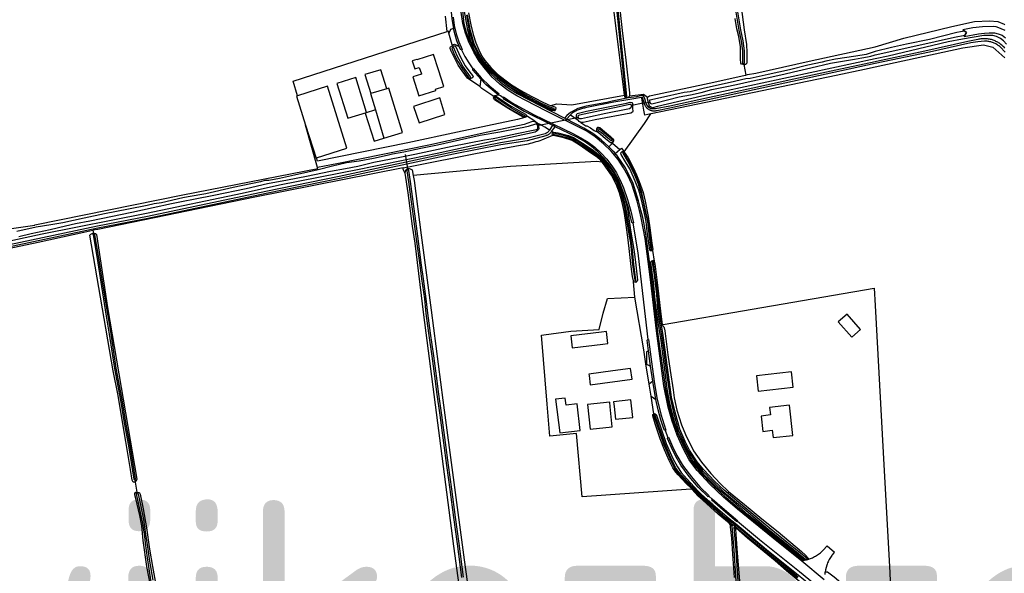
# Model space of a CAD drawing. Header units: metres. Extents: x 174255 to 175175, y 462028 to 462911.
# Tile 183 of 256: x 175049.41 to 175053.86, y 462732.13 to 462734.64. Entities that reach past the tile are written whole.
import ezdxf

# ---------------------------------------------------------------- set-up
doc = ezdxf.new("R2010")
doc.units = ezdxf.units.M
doc.layers.add('N-XX-AL-LIJN_0.20-G', color=7, linetype='Continuous', lineweight=25)
doc.layers.add('N-XX-AL-T40', color=7, linetype='Continuous', lineweight=40)
doc.styles.add('NLCS-ISO-M500-T40', font='NLCS-ISO.ttf', dxfattribs={"height": 2})

# ---------------------------------------------------------------- blocks, each defined once
blk = doc.blocks.new('Situatie')
at = {"lineweight": -3}
for p, q in [((-4.6821, 20.9117), (-4.6967, 20.964)), ((-4.6807, 20.9068), (-4.6785, 20.899)), ((-3.3634, 20.8257), (-3.363, 20.8214)), ((-3.3622, 20.8213), (-3.3539, 20.7743)), ((-4.6002, 20.761), (-4.5971, 20.7579)), ((-4.9776, 20.7123), (-5.0492, 20.6907)), ((-4.4873, 20.6702), (-4.4927, 20.6736)), ((-3.8948, 20.6748), (-3.8939, 20.6716)), ((-3.8707, 20.634), (-3.866, 20.634)), ((-3.7869, 20.6513), (-3.7933, 20.6498)), ((-5.0288, 20.616), (-4.9904, 20.4881)), ((-4.3473, 20.5859), (-4.3528, 20.5885)), ((-4.1091, 20.5814), (-4.2957, 20.5438)), ((-4.2201, 20.6197), (-4.2144, 20.6178)), ((-4.1737, 20.5787), (-4.1651, 20.5746)), ((-4.1189, 20.5811), (-4.1117, 20.5841)), ((-4.2945, 20.5417), (-4.2912, 20.5419)), ((-4.2281, 20.5466), (-4.2409, 20.5247)), ((-4.2315, 20.5189), (-4.215, 20.5403)), ((-4.215, 20.5403), (-4.2281, 20.5466)), ((-4.0213, 20.5286), (-4.0268, 20.5329)), ((-4.2279, 20.5104), (-4.226, 20.5098)), ((-3.9534, 20.472), (-3.9596, 20.4783)), ((-4.8947, 20.4141), (-4.8814, 20.3439)), ((-3.9123, 20.4278), (-3.9094, 20.4236)), ((-4.883, 20.3505), (-4.8827, 20.3458)), ((-6.3076, 20.072), (-6.3037, 20.0578)), ((-6.3037, 20.0578), (-6.3027, 20.0553)), ((-3.7803, 19.9817), (-3.7801, 19.9781)), ((-3.7747, 19.9803), (-3.7671, 19.9313)), ((-3.7739, 19.9295), (-3.7744, 19.9337)), ((-3.8529, 19.8438), (-3.8515, 19.8354)), ((-3.7842, 19.4564), (-3.7933, 19.525)), ((-3.7746, 19.3873), (-3.7842, 19.4564)), ((-3.7602, 19.305), (-3.7746, 19.3873)), ((-3.7817, 19.3193), (-3.7904, 19.3741)), ((-3.7675, 19.2351), (-3.7693, 19.2399)), ((-6.1172, 18.942), (-6.1153, 18.9304)), ((-6.1153, 18.9304), (-6.1083, 18.8857)), ((-6.1078, 18.8823), (-6.1083, 18.8857)), ((-3.4165, 18.7318), (-3.4231, 18.7361)), ((-3.4202, 18.744), (-3.4103, 18.7362)), ((-3.4103, 18.7362), (-3.4062, 18.7399)), ((-3.4019, 18.7295), (-3.4103, 18.7362)), ((-3.4015, 18.7443), (-3.4062, 18.7399)), ((-3.4057, 18.7251), (-3.4001, 18.7208)), ((-3.0931, 18.5742), (-3.1003, 18.5725)), ((-3.0739, 18.5802), (-3.0764, 18.5826))]:
    blk.add_line(p, q, dxfattribs=at)
for points in [[(-3.3622, 20.8213), (-3.363, 20.8214), (-3.3665, 20.8216), (-3.3721, 20.8238), (-3.3756, 20.8284), (-3.3772, 20.8468), (-3.378, 20.9019), (-3.3845, 20.9487), (-3.3933, 20.9839), (-3.4019, 21.0303)], [(-3.9284, 21.1146), (-3.9124, 20.9753), (-3.8964, 20.8411), (-3.8801, 20.6931), (-3.8793, 20.6804), (-3.8655, 20.6811), (-3.8155, 20.688), (-3.7981, 20.6748), (-3.7885, 20.6801), (-3.7524, 20.6882), (-3.5191, 20.7376), (-3.3628, 20.7716), (-3.3539, 20.7743)], [(-3.9534, 21.2219), (-3.8982, 20.678), (-3.8981, 20.6774), (-3.8978, 20.6767), (-3.8974, 20.6761), (-3.8969, 20.6756), (-3.8962, 20.6752), (-3.8955, 20.6749), (-3.8948, 20.6748), (-3.894, 20.6749), (-3.8933, 20.6751), (-3.8927, 20.6755), (-3.8921, 20.676), (-3.8917, 20.6766), (-3.8914, 20.6772), (-3.8912, 20.678), (-3.8912, 20.6787), (-3.9464, 21.2227)], [(-3.4079, 21.1153), (-3.3855, 20.9777), (-3.3744, 20.9274), (-3.369, 20.8837), (-3.3685, 20.8296), (-3.3684, 20.8295), (-3.3681, 20.8286), (-3.3676, 20.8278), (-3.3671, 20.8271), (-3.3663, 20.8266), (-3.3655, 20.8261), (-3.3647, 20.8258), (-3.3638, 20.8257), (-3.3634, 20.8257), (-3.3629, 20.8257), (-3.362, 20.8259), (-3.3612, 20.8262), (-3.3604, 20.8267), (-3.3597, 20.8273), (-3.3592, 20.828), (-3.3587, 20.8288), (-3.3585, 20.8297), (-3.359, 20.8843), (-3.3645, 20.9291), (-3.3757, 20.9796), (-3.398, 21.1166)], [(-3.3944, 21.2362), (-3.3608, 20.9786), (-3.3508, 20.9129), (-3.3484, 20.8759), (-3.3489, 20.861), (-3.3488, 20.8601), (-3.3491, 20.8479), (-3.3488, 20.8323), (-3.3509, 20.8256), (-3.3547, 20.8214), (-3.3599, 20.8211), (-3.3622, 20.8213)], [(-4.6076, 21.0567), (-4.5971, 21.001), (-4.5873, 20.9575), (-4.5748, 20.9199), (-4.5612, 20.8885), (-4.5472, 20.8594), (-4.5336, 20.8402), (-4.5065, 20.809), (-4.4758, 20.779), (-4.4441, 20.752), (-4.4137, 20.7296), (-4.371, 20.7049), (-4.3243, 20.6788), (-4.2998, 20.6658), (-4.2802, 20.6562), (-4.2457, 20.6397), (-4.2352, 20.6361), (-4.2075, 20.6438), (-4.1396, 20.6388), (-3.9023, 20.6838), (-4.044, 21.8208)], [(-3.1003, 18.5725), (-3.2048, 18.6569), (-3.3905, 18.8079), (-3.4546, 18.8631), (-3.5155, 18.9218), (-3.5729, 18.984), (-3.589, 19.003), (-3.609, 19.032), (-3.6368, 19.0835), (-3.6641, 19.1438), (-3.6868, 19.2061), (-3.7049, 19.2698), (-3.724, 19.3664), (-3.7578, 19.6153), (-3.7866, 19.8601), (-3.809, 20.0341), (-3.826, 20.1275), (-3.8336, 20.161), (-3.8447, 20.2036), (-3.8562, 20.2426), (-3.8694, 20.2803), (-3.8864, 20.3187), (-3.9063, 20.3547), (-3.9312, 20.3914), (-3.9627, 20.4288), (-3.9974, 20.4632), (-4.0352, 20.4942), (-4.0756, 20.5216), (-4.2585, 20.6125), (-4.3478, 20.6585), (-4.3894, 20.6799), (-4.4288, 20.705), (-4.4657, 20.7336), (-4.5, 20.7654), (-4.5311, 20.8002), (-4.559, 20.8377), (-4.5834, 20.8776), (-4.604, 20.9196), (-4.6208, 20.9632), (-4.6334, 21.0082), (-4.6402, 21.0596)], [(-4.6778, 21.0357), (-4.6722, 20.9979), (-4.6634, 20.9607), (-4.6515, 20.9244), (-4.6365, 20.8892), (-4.6391, 20.888), (-4.6237, 20.8585), (-4.6064, 20.8302), (-4.5874, 20.803), (-4.5862, 20.8038), (-4.5507, 20.7623), (-4.5117, 20.7241), (-4.4695, 20.6895), (-4.4741, 20.6842), (-4.4625, 20.6812), (-4.4515, 20.6731), (-4.4501, 20.675), (-4.4108, 20.6491), (-4.3132, 20.5952), (-4.1329, 20.5076), (-4.0991, 20.4903), (-4.0669, 20.4701), (-4.0366, 20.4471), (-4.0084, 20.4216), (-3.9826, 20.3937), (-3.9593, 20.3637), (-3.9388, 20.3317), (-3.9211, 20.298), (-3.9064, 20.263), (-3.8878, 20.2112), (-3.8729, 20.1583), (-3.8618, 20.1044), (-3.8642, 20.1042), (-3.8423, 19.9696), (-3.82, 19.7845), (-3.7959, 19.5763), (-3.7936, 19.577), (-3.7685, 19.3866), (-3.7556, 19.3118), (-3.7379, 19.238), (-3.7155, 19.1655), (-3.7178, 19.1644), (-3.7053, 19.1335), (-3.7032, 19.1342), (-3.6852, 19.092), (-3.6647, 19.051), (-3.6417, 19.0113), (-3.6346, 19.0016), (-3.5997, 18.9541), (-3.5611, 18.9097), (-3.519, 18.8684), (-3.5202, 18.8669), (-3.5061, 18.8536), (-3.5049, 18.8548), (-3.4499, 18.8062), (-3.3891, 18.7551), (-3.3907, 18.7533), (-3.2914, 18.6714), (-3.1106, 18.5259), (-3.0254, 18.4561)], [(-2.9984, 18.489), (-3.1003, 18.5725)], [(-3.3539, 20.7743), (-3.3451, 20.7769), (-3.3084, 20.7826), (-3.0671, 20.8372), (-2.7678, 20.9027), (-2.6385, 20.9417), (-2.4206, 20.9935), (-2.3182, 21.0169), (-2.2502, 21.0204), (-2.2133, 21.0162), (-2.1853, 21.0041), (-2.1831, 21.0024)], [(-2.1813, 20.8963), (-2.1851, 20.9002), (-2.189, 20.904), (-2.193, 20.9076), (-2.1959, 20.9101), (-2.1993, 20.9129), (-2.2028, 20.9156), (-2.2064, 20.9181), (-2.2101, 20.9205), (-2.2139, 20.9228), (-2.2177, 20.9249), (-2.2216, 20.9269), (-2.2257, 20.9288), (-2.2297, 20.9304), (-2.2338, 20.932), (-2.238, 20.9334), (-2.2423, 20.9346), (-2.2465, 20.9357), (-2.2508, 20.9367), (-2.2552, 20.9374), (-2.2595, 20.9381), (-2.2639, 20.9385), (-2.2683, 20.9388), (-2.2727, 20.939), (-2.2771, 20.9389), (-2.2815, 20.9388), (-2.2859, 20.9384), (-2.2903, 20.9379), (-2.2947, 20.9373), (-2.299, 20.9365), (-2.3033, 20.9355), (-2.3495, 20.9267), (-2.5441, 20.882), (-2.7623, 20.8353), (-2.7678, 20.8341), (-2.9467, 20.7959), (-3.1356, 20.7549), (-3.3219, 20.7155), (-3.5176, 20.6728), (-3.6969, 20.6327), (-3.7613, 20.6208), (-3.7835, 20.6215), (-3.7942, 20.6284), (-3.8035, 20.6433), (-3.8098, 20.6658), (-3.8142, 20.6776), (-3.8161, 20.6795), (-3.8173, 20.6802), (-3.8187, 20.6808), (-3.82, 20.6813), (-3.8215, 20.6816), (-3.8229, 20.6817), (-3.8244, 20.6817), (-3.8258, 20.6815), (-3.848, 20.6762), (-3.8843, 20.6709), (-3.9577, 20.6562), (-3.9824, 20.6502), (-4.0748, 20.633), (-4.1133, 20.6232), (-4.1465, 20.6048), (-4.1635, 20.5904), (-4.1737, 20.5787), (-4.3869, 20.6885), (-4.4221, 20.7098), (-4.4553, 20.7339), (-4.4863, 20.7608), (-4.515, 20.7902), (-4.5411, 20.8219), (-4.5644, 20.8557), (-4.5848, 20.8914), (-4.6021, 20.9286), (-4.6162, 20.9672), (-4.627, 21.0068), (-4.646, 21.1879)], [(-4.2144, 20.6178), (-4.2163, 20.6135), (-4.2175, 20.6122), (-4.2207, 20.6118), (-4.2293, 20.6141), (-4.2942, 20.644), (-4.3368, 20.6666), (-4.3854, 20.6949), (-4.4328, 20.7262), (-4.4646, 20.7505), (-4.5034, 20.7859), (-4.5404, 20.8239), (-4.5612, 20.8522), (-4.5831, 20.8913), (-4.5992, 20.9315), (-4.6109, 20.9776), (-4.6266, 21.0714)], [(-4.2201, 20.6197), (-4.22, 20.62), (-4.2201, 20.6206), (-4.2203, 20.6212), (-4.2206, 20.6218), (-4.2211, 20.6222), (-4.2217, 20.6225), (-4.2546, 20.6354), (-4.2832, 20.6481), (-4.3082, 20.6615), (-4.3525, 20.6856), (-4.3995, 20.7145), (-4.433, 20.736), (-4.4714, 20.7684), (-4.5097, 20.8043), (-4.5363, 20.8339), (-4.5507, 20.854), (-4.5659, 20.8812), (-4.5815, 20.9157), (-4.5991, 20.9738), (-4.6118, 21.0469)], [(-4.6168, 21.0461), (-4.604, 20.9726), (-4.5862, 20.9139), (-4.5704, 20.8789), (-4.5549, 20.8513), (-4.5402, 20.8307), (-4.5133, 20.8008), (-4.4747, 20.7646), (-4.4359, 20.732), (-4.4022, 20.7102), (-4.355, 20.6813), (-4.3106, 20.6571), (-4.2854, 20.6437), (-4.2565, 20.6308), (-4.2235, 20.6178), (-4.2232, 20.6177), (-4.2225, 20.6176), (-4.2219, 20.6177), (-4.2213, 20.6179), (-4.2208, 20.6183), (-4.2204, 20.6188), (-4.2202, 20.6194), (-4.2201, 20.6197)], [(-4.6944, 21.1884), (-4.6977, 21.1846), (-4.6833, 21.0293), (-4.6759, 20.9848)], [(-4.6759, 20.9848), (-4.6889, 20.9808), (-4.6967, 20.964), (-4.6983, 20.9697), (-4.6989, 20.9732), (-4.7049, 20.9722), (-4.7121, 21.0408)], [(-4.6497, 20.9032), (-4.6599, 20.9299), (-4.6687, 20.9571), (-4.6759, 20.9848)], [(-2.362, 20.9545), (-2.366, 20.9482), (-2.3001, 20.9611), (-2.2734, 20.9641), (-2.252, 20.9657), (-2.2437, 20.9661), (-2.2284, 20.965), (-2.2118, 20.9609), (-2.1943, 20.9544), (-2.1782, 20.943)], [(-2.1807, 20.976), (-2.1976, 20.9839), (-2.2086, 20.9888), (-2.2211, 20.9924), (-2.2334, 20.9936), (-2.2831, 20.9932), (-2.3268, 20.9879), (-2.3715, 20.9783), (-2.3631, 20.9725)], [(-2.366, 20.9482), (-2.3545, 20.9665), (-2.3715, 20.9783)], [(-5.3816, 20.6805), (-5.4001, 20.7466), (-4.7049, 20.9721), (-4.7049, 20.9722)], [(-2.174, 20.9136), (-2.1881, 20.9289), (-2.2017, 20.9403), (-2.2198, 20.949), (-2.2356, 20.9531), (-2.2764, 20.9539), (-2.3738, 20.9371), (-2.4379, 20.9251), (-2.7094, 20.8599), (-2.7678, 20.8473), (-3.5518, 20.6789), (-3.7528, 20.6312), (-3.7761, 20.626), (-3.7883, 20.6331), (-3.7933, 20.6498)], [(-2.3631, 20.9725), (-2.3815, 20.9702), (-2.3981, 20.9665), (-2.5217, 20.9359), (-2.6257, 20.9148), (-2.6942, 20.8991), (-2.7678, 20.8803), (-2.8094, 20.8678), (-2.8549, 20.8594), (-2.9474, 20.8464), (-2.9915, 20.8374), (-3.0073, 20.8327), (-3.0721, 20.8189), (-3.1558, 20.7981), (-3.2529, 20.7769), (-3.3343, 20.7587), (-3.3529, 20.7566), (-3.4237, 20.74), (-3.5405, 20.7145), (-3.6047, 20.6979), (-3.632, 20.6945), (-3.739, 20.6708), (-3.788, 20.6603), (-3.7885, 20.6599), (-3.7885, 20.6569), (-3.7869, 20.6513), (-3.7858, 20.6472), (-3.7831, 20.6453), (-3.778, 20.644), (-3.7597, 20.6489), (-3.6542, 20.6761), (-3.6033, 20.6841), (-3.5555, 20.695), (-3.5063, 20.7087), (-3.4466, 20.7215), (-3.3958, 20.7308), (-3.3283, 20.7462), (-3.2573, 20.7618), (-3.1816, 20.7787), (-3.1371, 20.7888), (-3.0597, 20.8074), (-2.9696, 20.8282), (-2.9157, 20.8376), (-2.8611, 20.8466), (-2.8291, 20.8515), (-2.8025, 20.8563), (-2.7876, 20.86), (-2.7722, 20.865), (-2.7678, 20.8662), (-2.5835, 20.9059), (-2.4094, 20.9451), (-2.362, 20.9545)], [(-2.3631, 20.9725), (-2.3545, 20.9665), (-2.362, 20.9545)], [(-4.5971, 20.7579), (-4.6009, 20.7564), (-4.6064, 20.757), (-4.612, 20.7601), (-4.6371, 20.7928), (-4.654, 20.8193), (-4.6702, 20.8487), (-4.6858, 20.8824), (-4.6899, 20.8947), (-4.6902, 20.8983), (-4.6891, 20.9016), (-4.6871, 20.904), (-4.6807, 20.9068)], [(-4.6002, 20.761), (-4.5991, 20.7615), (-4.5978, 20.7633), (-4.5985, 20.7662), (-4.6332, 20.8146), (-4.6585, 20.861), (-4.6736, 20.8968), (-4.6738, 20.8978), (-4.6758, 20.8989), (-4.6785, 20.899), (-4.6805, 20.8984), (-4.6832, 20.8962), (-4.6718, 20.8675), (-4.6553, 20.8353), (-4.6385, 20.8072), (-4.6071, 20.7633), (-4.604, 20.7607), (-4.6012, 20.7605), (-4.6002, 20.761)], [(-4.6807, 20.9068), (-4.6821, 20.9117), (-4.6705, 20.9145), (-4.6497, 20.9032)], [(-4.6807, 20.9068), (-4.6746, 20.9072), (-4.6706, 20.9069), (-4.6668, 20.9046), (-4.659, 20.8884), (-4.6438, 20.8559), (-4.6224, 20.8156), (-4.5965, 20.7819), (-4.5876, 20.7702), (-4.5866, 20.7664), (-4.5882, 20.763), (-4.5933, 20.7594), (-4.5971, 20.7579)], [(-4.6391, 20.888), (-4.6435, 20.8896), (-4.6497, 20.9032)], [(-2.1796, 20.8786), (-2.202, 20.9015), (-2.2048, 20.9038), (-2.2081, 20.9064), (-2.2115, 20.9088), (-2.2149, 20.9111), (-2.2185, 20.9133), (-2.2221, 20.9153), (-2.2259, 20.9172), (-2.2297, 20.9189), (-2.2335, 20.9205), (-2.2374, 20.922), (-2.2414, 20.9232), (-2.2454, 20.9244), (-2.2495, 20.9254), (-2.2536, 20.9262), (-2.2577, 20.9269), (-2.2618, 20.9274), (-2.266, 20.9277), (-2.2701, 20.9279), (-2.2743, 20.9279), (-2.3044, 20.9251), (-2.335, 20.9206), (-2.5229, 20.8786), (-2.7678, 20.8258), (-3.1427, 20.7457), (-3.6976, 20.6245), (-3.7556, 20.6126), (-3.7583, 20.6119), (-3.761, 20.6115), (-3.7637, 20.6111), (-3.7664, 20.611), (-3.7691, 20.611), (-3.7718, 20.6111), (-3.7745, 20.6114), (-3.7772, 20.6119), (-3.7798, 20.6125), (-3.7824, 20.6133), (-3.785, 20.6143), (-3.7875, 20.6153), (-3.7899, 20.6166), (-3.7923, 20.6179), (-3.7945, 20.6194), (-3.7967, 20.6211), (-3.7988, 20.6228), (-3.8007, 20.6247), (-3.8026, 20.6267), (-3.8043, 20.6288), (-3.8059, 20.631), (-3.8074, 20.6333), (-3.8088, 20.6356), (-3.8099, 20.6381), (-3.811, 20.6406), (-3.8115, 20.642), (-3.8188, 20.6682), (-3.8189, 20.669), (-3.8191, 20.6698), (-3.8194, 20.6705), (-3.8199, 20.6711), (-3.8205, 20.6717), (-3.8212, 20.672), (-3.8219, 20.6723), (-3.8227, 20.6724), (-3.8235, 20.6723), (-3.824, 20.6721)], [(-3.7826, 20.5992), (-3.782, 20.6001), (-2.9438, 20.7742), (-2.8168, 20.8007), (-2.7678, 20.8113), (-2.3723, 20.8972), (-2.2784, 20.9118), (-2.2361, 20.9012), (-2.1818, 20.8522)], [(-4.7188, 20.7221), (-4.7431, 20.7979), (-4.7655, 20.8679), (-4.8415, 20.8435), (-4.8418, 20.8445), (-4.8628, 20.838), (-4.851, 20.8022), (-4.8304, 20.8089), (-4.8209, 20.7792), (-4.8207, 20.7786), (-4.8595, 20.7662), (-4.832, 20.6804), (-4.7556, 20.7048), (-4.7572, 20.7098), (-4.7188, 20.7221)], [(-4.5524, 20.7551), (-4.5874, 20.7959), (-4.5874, 20.803)], [(-5.1535, 20.579), (-5.069, 20.604), (-5.1178, 20.7625), (-5.203, 20.7365), (-5.1535, 20.579)], [(-4.9776, 20.7123), (-5.0048, 20.7975), (-5.0765, 20.776), (-5.0492, 20.6907)], [(-4.5524, 20.7551), (-4.5559, 20.722), (-4.612, 20.7601)], [(-5.3816, 20.6805), (-5.3832, 20.68), (-5.3858, 20.6792), (-5.3444, 20.5472), (-5.2975, 20.398), (-5.295, 20.3988), (-5.1575, 20.4425), (-5.245, 20.7232), (-5.3816, 20.6805)], [(-4.9904, 20.4881), (-4.9058, 20.5135), (-4.968, 20.7152), (-4.9776, 20.7123)], [(-4.4971, 20.6794), (-4.5467, 20.7126), (-4.5559, 20.722)], [(-4.4898, 20.675), (-4.4971, 20.6794), (-4.4741, 20.6842), (-4.5013, 20.7066), (-4.5274, 20.7303), (-4.5524, 20.7551)], [(-5.0492, 20.6907), (-5.0515, 20.69), (-5.0288, 20.616)], [(-4.7148, 20.596), (-4.7378, 20.6705), (-4.8558, 20.6312), (-4.8308, 20.5575), (-4.7148, 20.596)], [(-4.3534, 20.5821), (-4.361, 20.5842), (-4.4259, 20.6216), (-4.4897, 20.6621), (-4.4936, 20.6675), (-4.495, 20.6699), (-4.495, 20.6716), (-4.4927, 20.6736)], [(-4.4927, 20.6736), (-4.4898, 20.675), (-4.4869, 20.6765), (-4.4813, 20.6776), (-4.4221, 20.6385), (-4.3806, 20.6134), (-4.3495, 20.597), (-4.346, 20.5932)], [(-4.3528, 20.5885), (-4.3527, 20.5898), (-4.3537, 20.5911), (-4.3574, 20.5925), (-4.4138, 20.6246), (-4.4645, 20.6597), (-4.4815, 20.6704), (-4.4855, 20.6712), (-4.4873, 20.6702), (-4.4883, 20.6675), (-4.4874, 20.6658), (-4.4418, 20.6348), (-4.4134, 20.6173), (-4.3579, 20.5862), (-4.3558, 20.5856), (-4.3541, 20.5861), (-4.353, 20.5872), (-4.3528, 20.5885)], [(-4.4515, 20.6731), (-4.4508, 20.6685), (-4.3566, 20.6113), (-4.2281, 20.5466)], [(-3.824, 20.6721), (-3.8242, 20.6721), (-3.8245, 20.672), (-3.8693, 20.6656), (-3.9507, 20.6509), (-4.0648, 20.6284), (-4.0792, 20.6252), (-4.0837, 20.6245), (-4.0882, 20.6236), (-4.0927, 20.6226), (-4.0971, 20.6214), (-4.1015, 20.62), (-4.1059, 20.6185), (-4.1101, 20.6169), (-4.1144, 20.6151), (-4.1185, 20.6131), (-4.1226, 20.611), (-4.1266, 20.6088), (-4.1306, 20.6064), (-4.1344, 20.6039), (-4.1382, 20.6013), (-4.1418, 20.5985), (-4.1454, 20.5956), (-4.1467, 20.5945), (-4.1123, 20.5701), (-4.1189, 20.5811), (-4.1198, 20.588), (-4.1198, 20.5939), (-4.1157, 20.5994), (-4.0732, 20.61), (-3.8924, 20.6475), (-3.8771, 20.6515), (-3.8688, 20.6501), (-3.8665, 20.6458), (-3.866, 20.634), (-3.8656, 20.6222), (-3.8637, 20.6112), (-3.8651, 20.6065), (-3.873, 20.6022), (-4.0353, 20.571), (-4.0884, 20.5592), (-4.1003, 20.5593), (-4.0766, 20.544), (-4.0718, 20.545), (-4.056, 20.5357), (-4.0387, 20.5237), (-4.0233, 20.5149), (-4.0265, 20.5229), (-4.0269, 20.5283), (-4.0272, 20.5323), (-4.0268, 20.5329), (-4.0256, 20.5348), (-4.0228, 20.5377), (-4.0191, 20.5381), (-4.0135, 20.5361), (-4.0008, 20.5263), (-3.9654, 20.4963), (-3.9544, 20.4855), (-3.9517, 20.4805), (-3.9521, 20.4748), (-3.9534, 20.472), (-3.9548, 20.4691), (-3.9575, 20.4678), (-3.9557, 20.4662), (-3.9234, 20.4375), (-3.9163, 20.4436), (-3.9041, 20.426), (-3.811, 20.5541), (-3.7826, 20.5992)], [(-3.8939, 20.6716), (-3.8963, 20.6717), (-3.8989, 20.673), (-3.9006, 20.6753), (-3.9023, 20.6838)], [(-3.8793, 20.6804), (-3.8805, 20.6759), (-3.8858, 20.6721), (-3.8939, 20.6716)], [(-3.7826, 20.5992), (-3.8104, 20.5932), (-3.8146, 20.6148), (-3.8233, 20.6696), (-3.824, 20.6721)], [(-3.7933, 20.6498), (-3.7935, 20.6506), (-3.7985, 20.6663), (-3.7981, 20.6748)], [(-4.2352, 20.6361), (-4.2212, 20.6312), (-4.2148, 20.6289), (-4.213, 20.6255), (-4.214, 20.6189), (-4.2144, 20.6178)], [(-3.8707, 20.634), (-3.8705, 20.638), (-3.874, 20.6409), (-3.879, 20.6409), (-3.94, 20.6273), (-4.0139, 20.6123), (-4.1056, 20.5922), (-4.1103, 20.5904), (-4.1125, 20.5874), (-4.1117, 20.5841), (-4.1096, 20.5793), (-4.1056, 20.577), (-4.1022, 20.5772), (-4.0971, 20.5777), (-4.0698, 20.584), (-3.987, 20.6019), (-3.8873, 20.6213), (-3.8789, 20.6234), (-3.8732, 20.627), (-3.8708, 20.63), (-3.8707, 20.634)], [(-3.7841, 20.6499), (-3.8244, 20.6455), (-3.8689, 20.6364), (-3.8732, 20.635)], [(-4.297, 20.557), (-4.3116, 20.5683), (-4.3403, 20.586), (-4.346, 20.5932), (-4.346, 20.5883), (-4.3473, 20.5859), (-4.3487, 20.5835), (-4.353, 20.5822), (-4.3534, 20.5821), (-4.386, 20.5735), (-4.657, 20.516), (-4.882, 20.4675), (-5.2906, 20.3841), (-5.295, 20.3988)], [(-5.0288, 20.616), (-5.075, 20.601), (-5.034, 20.475), (-4.9904, 20.4881)], [(-3.9557, 20.4662), (-3.956, 20.4659), (-3.9732, 20.4497), (-4.0081, 20.4811), (-4.0456, 20.5093), (-4.0854, 20.5342), (-4.1651, 20.5746), (-4.1467, 20.5945)], [(-6.6423, 20.0437), (-6.5858, 20.057), (-6.5008, 20.0742), (-6.4302, 20.0916), (-6.385, 20.1014), (-6.3199, 20.1141), (-6.269, 20.1252), (-6.131, 20.154), (-6.0339, 20.1744), (-5.9517, 20.1918), (-5.9063, 20.2009), (-5.8445, 20.2132), (-5.7593, 20.2301), (-5.6128, 20.2612), (-5.5173, 20.2831), (-5.4264, 20.2994), (-5.3399, 20.316), (-5.2326, 20.3389), (-5.1646, 20.3513), (-5.1079, 20.3621), (-5.0353, 20.3796), (-4.958, 20.3945), (-4.9181, 20.4018), (-4.8512, 20.4164), (-4.6811, 20.4521), (-4.5358, 20.481), (-4.4961, 20.4871), (-4.4525, 20.4961), (-4.3895, 20.5089), (-4.3145, 20.5242), (-4.3, 20.5275), (-4.2962, 20.5299), (-4.2945, 20.5354), (-4.2945, 20.5417), (-4.2949, 20.5474), (-4.2982, 20.551), (-4.3006, 20.5522), (-4.3045, 20.5519), (-4.3376, 20.5417), (-4.3567, 20.5365), (-4.3815, 20.5329), (-4.4666, 20.5157), (-4.5543, 20.4998), (-4.615, 20.4866), (-4.7473, 20.4569), (-4.824, 20.441), (-4.9001, 20.4254), (-4.9513, 20.4154), (-4.9757, 20.4103), (-5.0373, 20.3968), (-5.102, 20.3844), (-5.1595, 20.3763), (-5.2232, 20.3619), (-5.2878, 20.3454), (-5.334, 20.3342), (-5.395, 20.3212), (-5.4634, 20.3058), (-5.5115, 20.2973), (-5.52, 20.2966), (-5.5291, 20.2962), (-5.5485, 20.2912), (-5.6722, 20.2644), (-5.7957, 20.2358), (-5.8756, 20.2222), (-5.9004, 20.2184), (-5.9959, 20.1961), (-6.0294, 20.1911), (-6.0608, 20.183), (-6.1452, 20.1671), (-6.2537, 20.146), (-6.347, 20.1267), (-6.4425, 20.1051), (-6.4971, 20.0959), (-6.5636, 20.0847), (-6.6504, 20.0658)], [(-7.0834, 19.922), (-6.2859, 20.0918), (-6.0598, 20.1353), (-5.525, 20.2489), (-5.192, 20.3163), (-4.6784, 20.4268), (-4.463, 20.4692), (-4.3448, 20.4877), (-4.2608, 20.51), (-4.2601, 20.5102), (-4.2578, 20.511), (-4.2556, 20.512), (-4.2534, 20.5131), (-4.2514, 20.5144), (-4.2494, 20.5158), (-4.2475, 20.5173), (-4.2457, 20.5189), (-4.2441, 20.5207), (-4.2425, 20.5225), (-4.2411, 20.5245), (-4.2409, 20.5247), (-4.2623, 20.5379), (-4.2731, 20.5445), (-4.2802, 20.5489), (-4.297, 20.557)], [(-4.297, 20.557), (-4.292, 20.5499), (-4.2912, 20.5419), (-4.2902, 20.5319), (-4.2909, 20.5276), (-4.2971, 20.5213), (-4.3065, 20.5155), (-4.452, 20.4832), (-4.7488, 20.4195), (-5.1028, 20.3465), (-5.4628, 20.2752), (-5.631, 20.238), (-6.0638, 20.148), (-6.5355, 20.053), (-6.9918, 19.956), (-7.5275, 19.8402), (-7.7666, 19.7879)], [(-4.297, 20.557), (-4.3073, 20.5624), (-4.3199, 20.5639), (-4.323, 20.5622), (-4.3555, 20.55), (-4.52, 20.5162), (-4.7865, 20.4572), (-5.196, 20.374), (-5.2908, 20.3559), (-5.3444, 20.5472)], [(-3.8642, 20.1042), (-3.8685, 20.1059), (-3.8839, 20.1726), (-3.9043, 20.2379), (-3.9294, 20.3016), (-3.9483, 20.3356), (-3.9703, 20.3678), (-3.9949, 20.398), (-4.0222, 20.4258), (-4.0518, 20.4512), (-4.0835, 20.4738), (-4.1171, 20.4935), (-4.1523, 20.5102), (-4.215, 20.5403)], [(-4.1003, 20.5593), (-4.1064, 20.564), (-4.1123, 20.5701)], [(-4.2261, 20.5013), (-4.2264, 20.5014), (-4.2278, 20.5034), (-4.2285, 20.5063), (-4.2286, 20.5086), (-4.2279, 20.5104), (-4.2275, 20.5113), (-4.2252, 20.515), (-4.2271, 20.5161), (-4.2315, 20.5189), (-4.2322, 20.518), (-4.2338, 20.5158), (-4.2358, 20.5134), (-4.238, 20.5111), (-4.2403, 20.5089), (-4.2428, 20.507), (-4.2453, 20.5052), (-4.248, 20.5035), (-4.2508, 20.5021), (-4.2537, 20.5008), (-4.2565, 20.4998), (-4.2577, 20.4994), (-4.3425, 20.4769), (-4.4611, 20.4584), (-4.6762, 20.416), (-5.1898, 20.3056), (-5.5228, 20.2381), (-6.0576, 20.1245), (-6.2837, 20.081), (-7.0811, 19.9112)], [(-4.9038, 20.354), (-4.8559, 20.3634), (-4.5754, 20.4192), (-4.3746, 20.456), (-4.3725, 20.4563), (-4.3635, 20.4578), (-4.3546, 20.4594), (-4.3456, 20.4613), (-4.3367, 20.4632), (-4.3279, 20.4653), (-4.319, 20.4676), (-4.3102, 20.47), (-4.3015, 20.4726), (-4.2928, 20.4753), (-4.2841, 20.4782), (-4.2755, 20.4813), (-4.2261, 20.5013)], [(-3.8529, 19.8438), (-3.8526, 19.8438), (-3.8519, 19.8439), (-3.8513, 19.8442), (-3.8509, 19.8446), (-3.8505, 19.8452), (-3.8502, 19.8458), (-3.8502, 19.8461), (-3.8602, 19.9166), (-3.8664, 19.9827), (-3.8706, 20.0154), (-3.8755, 20.0461), (-3.8831, 20.0908), (-3.8952, 20.167), (-3.9042, 20.207), (-3.9159, 20.246), (-3.9344, 20.2922), (-3.9529, 20.3242), (-3.9769, 20.3617), (-4.0032, 20.395), (-4.0215, 20.4119), (-4.1059, 20.47), (-4.135, 20.487), (-4.1662, 20.4982), (-4.1991, 20.5053), (-4.2226, 20.5107), (-4.2247, 20.5108), (-4.226, 20.5098), (-4.2262, 20.508), (-4.2253, 20.506), (-4.2002, 20.5004), (-4.1676, 20.4934), (-4.1372, 20.4825), (-4.1084, 20.4656), (-4.0246, 20.408), (-4.0069, 20.3916), (-3.9809, 20.3588), (-3.9571, 20.3216), (-3.9389, 20.29), (-3.9206, 20.2443), (-3.909, 20.2057), (-3.9001, 20.1661), (-3.888, 20.09), (-3.8804, 20.0453), (-3.8756, 20.0147), (-3.8714, 19.9822), (-3.8652, 19.916), (-3.8551, 19.8454), (-3.8548, 19.8448), (-3.8544, 19.8444), (-3.8538, 19.844), (-3.8532, 19.8438), (-3.8529, 19.8438)], [(-4.0033, 20.3803), (-4.0096, 20.3878), (-4.0264, 20.4029), (-4.0507, 20.4194), (-4.1077, 20.4586), (-4.1389, 20.4777), (-4.177, 20.4902), (-4.2228, 20.5002), (-4.2261, 20.5013)], [(-4.2252, 20.515), (-4.225, 20.5153), (-4.2225, 20.5157), (-4.2022, 20.512), (-4.1551, 20.5), (-4.1329, 20.4909), (-4.0916, 20.4663), (-4.0439, 20.4343), (-4.0126, 20.4083), (-3.9862, 20.3811), (-3.9627, 20.3497), (-3.9459, 20.3226), (-3.9171, 20.261), (-3.9004, 20.2165), (-3.8885, 20.1662), (-3.8827, 20.1235), (-3.8734, 20.0632), (-3.859, 19.9747), (-3.851, 19.9128), (-3.8425, 19.8452), (-3.8441, 19.8402), (-3.8515, 19.8354)], [(-3.9575, 20.4678), (-3.9595, 20.4668), (-3.9656, 20.468), (-3.9882, 20.486), (-4.0233, 20.5149)], [(-3.9596, 20.4783), (-3.9588, 20.4789), (-3.9583, 20.4799), (-3.9585, 20.4822), (-3.9593, 20.4836), (-3.994, 20.5129), (-4.0145, 20.5285), (-4.0193, 20.5303), (-4.0204, 20.5299), (-4.0213, 20.5286), (-4.0221, 20.5273), (-4.0218, 20.5267), (-4.0194, 20.5229), (-4.0061, 20.5138), (-3.9769, 20.4896), (-3.963, 20.4777), (-3.9605, 20.4777), (-3.9596, 20.4783)], [(-3.9732, 20.4497), (-3.9635, 20.4399), (-3.9539, 20.4298), (-3.9447, 20.4194)], [(-3.0765, 18.5789), (-3.0825, 18.5768), (-3.0931, 18.5742), (-3.2003, 18.6615), (-3.3799, 18.8068), (-3.4426, 18.8602), (-3.5023, 18.9167), (-3.559, 18.9763), (-3.568, 18.9881), (-3.5839, 19.0069), (-3.6035, 19.0353), (-3.6309, 19.0861), (-3.6598, 19.1498), (-3.6836, 19.2156), (-3.7022, 19.283), (-3.7154, 19.3518), (-3.7498, 19.5995), (-3.7805, 19.8607), (-3.8042, 20.0441), (-3.8138, 20.0996), (-3.8198, 20.1289), (-3.8274, 20.1625), (-3.8385, 20.2053), (-3.8501, 20.2446), (-3.8634, 20.2827), (-3.8807, 20.3215), (-3.9008, 20.358), (-3.9335, 20.4062), (-3.9372, 20.4107), (-3.9409, 20.4151), (-3.9447, 20.4194), (-3.9234, 20.4375)], [(-3.7801, 19.9781), (-3.7802, 19.978), (-3.7839, 19.978), (-3.7872, 19.9805), (-3.7906, 20.0028), (-3.7988, 20.0664), (-3.8037, 20.1109), (-3.8149, 20.1625), (-3.8259, 20.2149), (-3.8377, 20.2525), (-3.862, 20.3122), (-3.8785, 20.3488), (-3.8972, 20.3808), (-3.9172, 20.4137), (-3.9185, 20.4214), (-3.9148, 20.4267), (-3.9123, 20.4278)], [(-3.9123, 20.4278), (-3.9106, 20.4286), (-3.9067, 20.4279), (-3.9031, 20.4253), (-3.8854, 20.3987), (-3.8628, 20.356), (-3.8485, 20.3224), (-3.8354, 20.2921), (-3.8177, 20.2418), (-3.8089, 20.2024), (-3.7954, 20.1342), (-3.7871, 20.0822), (-3.7777, 20.013), (-3.7742, 19.9851), (-3.7747, 19.9803), (-3.7801, 19.9781)], [(-3.9094, 20.4236), (-3.9094, 20.4236), (-3.9099, 20.4232), (-3.9102, 20.4227), (-3.9103, 20.4221), (-3.9103, 20.4215), (-3.9101, 20.4209), (-3.9098, 20.4204), (-3.9094, 20.42), (-3.8848, 20.379), (-3.86, 20.3292), (-3.8409, 20.2819), (-3.8276, 20.2404), (-3.818, 20.1984), (-3.8073, 20.1481), (-3.7987, 20.1104), (-3.7929, 20.0671), (-3.7867, 20.0188), (-3.7823, 19.9831), (-3.782, 19.9825), (-3.7816, 19.9821), (-3.7811, 19.9818), (-3.7806, 19.9817), (-3.7803, 19.9817), (-3.78, 19.9817), (-3.7795, 19.9819), (-3.779, 19.9822), (-3.7786, 19.9826), (-3.7784, 19.9831), (-3.7783, 19.9835), (-3.7827, 20.0193), (-3.789, 20.0676), (-3.7948, 20.1111), (-3.8034, 20.149), (-3.8141, 20.1993), (-3.8238, 20.2414), (-3.8372, 20.2833), (-3.8563, 20.3308), (-3.8813, 20.3809), (-3.9059, 20.4221), (-3.906, 20.4225), (-3.9063, 20.4231), (-3.9067, 20.4235), (-3.9072, 20.4238), (-3.9078, 20.424), (-3.9083, 20.424), (-3.9089, 20.4239), (-3.9094, 20.4236)], [(-8.5113, 19.4547), (-8.5026, 19.4583), (-8.362, 19.5258), (-8.3107, 19.5637), (-8.2884, 19.5846), (-8.2551, 19.6213), (-8.2164, 19.6945), (-8.1806, 19.7388), (-8.1567, 19.7557), (-8.1264, 19.7725), (-8.0786, 19.7845), (-7.7678, 19.8509), (-6.7499, 20.0685), (-6.5691, 20.0944), (-6.569, 20.0953), (-5.8996, 20.2317), (-5.2893, 20.3505), (-5.2908, 20.3559)], [(-4.0033, 20.3803), (-4.0283, 20.382), (-4.4172, 20.3601), (-4.8575, 20.3192)], [(-4.8575, 20.3192), (-4.8538, 20.2972), (-4.822, 20.049), (-4.777, 19.7092), (-4.7245, 19.3015), (-4.627, 18.5795), (-4.5625, 18.1115)], [(-3.4042, 18.4991), (-3.4123, 18.6045), (-3.4167, 18.6765), (-3.4218, 18.7287), (-3.4231, 18.7361), (-3.4245, 18.7389), (-3.4289, 18.7444), (-3.4778, 18.7861), (-3.5483, 18.8485), (-3.5699, 18.8691), (-3.5974, 18.8994), (-3.6027, 18.8989), (-4.0929, 18.8642), (-4.1187, 19.1505), (-4.2404, 19.1385), (-4.2514, 19.2836), (-4.278, 19.5956), (-4.2672, 19.5982), (-4.1441, 19.614), (-4.0166, 19.6214), (-3.999, 19.6955), (-3.9795, 19.7627), (-3.8547, 19.7685), (-3.8618, 19.8382), (-3.8618, 19.8416), (-3.8663, 19.8616), (-3.872, 19.9065), (-3.8812, 19.9886), (-3.8863, 20.0397), (-3.8981, 20.1171), (-3.904, 20.1565), (-3.9127, 20.1964), (-3.9239, 20.2408), (-3.9398, 20.2801), (-3.9613, 20.3208), (-3.9969, 20.3726), (-4.0033, 20.3803)], [(-4.9038, 20.354), (-5.5746, 20.2217), (-6.2842, 20.0754), (-6.3076, 20.072)], [(-4.636, 18.3639), (-4.6748, 18.6405), (-4.8098, 19.688), (-4.8496, 20.013), (-4.8607, 20.0898), (-4.8811, 20.2413), (-4.8937, 20.3294)], [(-4.8937, 20.3294), (-4.9028, 20.3465), (-4.9038, 20.354)], [(-4.8937, 20.3294), (-4.8931, 20.3365), (-4.8908, 20.3422), (-4.8891, 20.3464), (-4.883, 20.3505), (-4.8767, 20.3508), (-4.8722, 20.3502), (-4.8619, 20.3449), (-4.8575, 20.3192)], [(-4.6306, 18.5001), (-4.6497, 18.6525), (-4.6666, 18.7724), (-4.6838, 18.8987), (-4.6982, 19.0078), (-4.7115, 19.1105), (-4.7286, 19.2346), (-4.7418, 19.3289), (-4.752, 19.4122), (-4.765, 19.5029), (-4.779, 19.6058), (-4.7912, 19.6959), (-4.7985, 19.7615), (-4.8113, 19.8521), (-4.8211, 19.9246), (-4.8341, 20.0216), (-4.849, 20.1356), (-4.8578, 20.2015), (-4.8699, 20.2916), (-4.8778, 20.3424), (-4.878, 20.343), (-4.8784, 20.3437), (-4.8789, 20.3444), (-4.8795, 20.3449), (-4.8802, 20.3454), (-4.881, 20.3457), (-4.8819, 20.3458), (-4.8827, 20.3458), (-4.8836, 20.3456), (-4.8843, 20.3453), (-4.885, 20.3448), (-4.8857, 20.3442), (-4.8861, 20.3435), (-4.8865, 20.3427), (-4.8867, 20.3419), (-4.8867, 20.341), (-4.8788, 20.2903), (-4.8667, 20.2003), (-4.8579, 20.1344), (-4.843, 20.0204), (-4.83, 19.9234), (-4.8202, 19.8509), (-4.8074, 19.7603), (-4.8001, 19.6948), (-4.7879, 19.6046), (-4.7739, 19.5016), (-4.7609, 19.411), (-4.7507, 19.3277), (-4.7375, 19.2334), (-4.7204, 19.1093), (-4.7071, 19.0067), (-4.6927, 18.8975), (-4.6755, 18.7712), (-4.6586, 18.6513), (-4.6395, 18.4989)], [(-7.7678, 19.7603), (-7.76, 19.762), (-7.4729, 19.8231), (-7.1012, 19.902), (-6.8062, 19.9642), (-6.5546, 20.0179), (-6.3478, 20.062), (-6.3076, 20.072)], [(-6.1153, 18.9304), (-6.1156, 18.9301), (-6.1202, 18.9299), (-6.1242, 18.9311), (-6.1268, 18.9339), (-6.1291, 18.9389), (-6.1362, 18.988), (-6.1585, 19.1141), (-6.1947, 19.33), (-6.2147, 19.4355), (-6.32, 20.0497), (-6.3162, 20.0544), (-6.3071, 20.0578), (-6.3037, 20.0578)], [(-6.3027, 20.0553), (-6.3035, 20.0551), (-6.3043, 20.0548), (-6.3049, 20.0544), (-6.3055, 20.0538), (-6.3059, 20.0531), (-6.3062, 20.0524), (-6.3064, 20.0516), (-6.3063, 20.0508), (-6.3062, 20.05), (-6.2879, 19.9442), (-6.2684, 19.8163), (-6.2462, 19.6828), (-6.2327, 19.6008), (-6.2087, 19.4459), (-6.1823, 19.302), (-6.1654, 19.1987), (-6.1464, 19.0952), (-6.1218, 18.9443), (-6.1214, 18.9436), (-6.1208, 18.943), (-6.1202, 18.9425), (-6.1194, 18.9422), (-6.1186, 18.9419), (-6.1178, 18.9419), (-6.1172, 18.942), (-6.117, 18.942), (-6.1163, 18.9423), (-6.1156, 18.9427), (-6.1149, 18.9432), (-6.1145, 18.9439), (-6.1141, 18.9446), (-6.1139, 18.9454), (-6.1139, 18.9456), (-6.1385, 19.0966), (-6.1576, 19.2001), (-6.1744, 19.3033), (-6.2008, 19.4472), (-6.2248, 19.6021), (-6.2383, 19.6842), (-6.2605, 19.8176), (-6.28, 19.9455), (-6.2983, 20.0514), (-6.2983, 20.0516), (-6.2984, 20.0524), (-6.2987, 20.0531), (-6.2992, 20.0538), (-6.2997, 20.0544), (-6.3004, 20.0548), (-6.3011, 20.0551), (-6.3019, 20.0553), (-6.3027, 20.0553)], [(-6.3037, 20.0578), (-6.3003, 20.0578), (-6.295, 20.0561), (-6.2934, 20.0547), (-6.2898, 20.0523), (-6.2407, 19.7211), (-6.1082, 18.9435), (-6.1103, 18.9364), (-6.112, 18.933), (-6.1153, 18.9304)], [(-3.0739, 18.5802), (-3.0765, 18.5789), (-3.0818, 18.5785), (-3.0892, 18.5791), (-3.1102, 18.5956), (-3.1893, 18.658), (-3.2729, 18.7261), (-3.342, 18.7829), (-3.423, 18.8537), (-3.4669, 18.8905), (-3.502, 18.9247), (-3.5401, 18.963), (-3.5676, 18.9958), (-3.591, 19.0251), (-3.5957, 19.0323), (-3.6143, 19.0635), (-3.6408, 19.1155), (-3.6587, 19.153), (-3.6741, 19.1989), (-3.687, 19.2451), (-3.6984, 19.2966), (-3.7087, 19.3536), (-3.7199, 19.4408), (-3.7276, 19.4992), (-3.7369, 19.5722), (-3.7501, 19.6536), (-3.7627, 19.7552), (-3.7704, 19.8378), (-3.7829, 19.9238), (-3.7826, 19.929), (-3.7789, 19.9322), (-3.7744, 19.9337)], [(-3.7739, 19.9295), (-3.7746, 19.9294), (-3.7753, 19.9291), (-3.7759, 19.9287), (-3.7765, 19.9282), (-3.7769, 19.9275), (-3.7771, 19.9268), (-3.7772, 19.9261), (-3.7675, 19.8695), (-3.7578, 19.7803), (-3.7526, 19.7156), (-3.7451, 19.658), (-3.7357, 19.6043), (-3.7252, 19.5293), (-3.7161, 19.4596), (-3.7055, 19.3829), (-3.6959, 19.3135), (-3.6799, 19.2454), (-3.6588, 19.1679), (-3.6334, 19.1117), (-3.6145, 19.0723), (-3.5789, 19.0182), (-3.5505, 18.9831), (-3.4995, 18.9309), (-3.4559, 18.8888), (-3.3523, 18.8021), (-3.2528, 18.7178), (-3.1709, 18.6525), (-3.0831, 18.5823), (-3.0779, 18.5817), (-3.0764, 18.5826), (-3.0749, 18.5834), (-3.0755, 18.5852), (-3.1665, 18.658), (-3.2483, 18.7232), (-3.3478, 18.8074), (-3.4513, 18.894), (-3.4946, 18.9358), (-3.5453, 18.9878), (-3.5733, 19.0224), (-3.6084, 19.0758), (-3.627, 19.1147), (-3.6522, 19.1703), (-3.6731, 19.2471), (-3.689, 19.3148), (-3.6986, 19.3838), (-3.7091, 19.4605), (-3.7183, 19.5303), (-3.7287, 19.6054), (-3.7382, 19.659), (-3.7456, 19.7163), (-3.7509, 19.781), (-3.7596, 19.8447), (-3.7703, 19.927), (-3.7704, 19.9271), (-3.7707, 19.9278), (-3.7711, 19.9284), (-3.7717, 19.9289), (-3.7724, 19.9292), (-3.7731, 19.9294), (-3.7739, 19.9295)], [(-3.7744, 19.9337), (-3.7709, 19.9337), (-3.7671, 19.9313), (-3.7648, 19.9192), (-3.7522, 19.8229), (-3.738, 19.6912), (-3.731, 19.644), (-3.728, 19.6383), (-3.7245, 19.6343), (-3.7222, 19.6295), (-3.7202, 19.6157), (-3.7054, 19.5077), (-3.695, 19.4357), (-3.6826, 19.3489), (-3.6767, 19.313), (-3.6649, 19.2571), (-3.6443, 19.1902), (-3.6263, 19.1464), (-3.5892, 19.0725), (-3.5543, 19.0217), (-3.5116, 18.9698), (-3.4697, 18.9246), (-3.431, 18.8881), (-3.3586, 18.8288), (-3.2808, 18.7644), (-3.2073, 18.7052), (-3.1009, 18.617), (-3.0837, 18.6001), (-3.0701, 18.5855), (-3.0703, 18.5824), (-3.0704, 18.5819), (-3.0739, 18.5802)], [(-3.8515, 19.8354), (-3.8547, 19.8357), (-3.8582, 19.8378), (-3.8618, 19.8416)], [(-3.731, 19.644), (-3.7275, 19.6446), (-3.3239, 19.7145), (-2.7721, 19.8098), (-2.7678, 19.7305), (-2.7313, 19.0656), (-2.7023, 18.5206), (-2.6907, 18.2513), (-2.7118, 18.2481)], [(-3.7746, 19.3873), (-3.7904, 19.3741), (-3.8049, 19.4668), (-3.8148, 19.5296), (-3.8148, 19.5299), (-3.8547, 19.7685)], [(-2.8741, 19.5872), (-2.8342, 19.6221), (-2.8953, 19.6919), (-2.9352, 19.657), (-2.8741, 19.5872)], [(-3.9777, 19.5586), (-3.9842, 19.6126), (-4.0068, 19.6099), (-4.1454, 19.5936), (-4.1394, 19.5385), (-3.9994, 19.5559), (-3.9777, 19.5586)], [(-3.7933, 19.525), (-3.7994, 19.5735), (-3.7959, 19.5763)], [(-3.7933, 19.525), (-3.802, 19.5204), (-3.8028, 19.4646), (-3.7842, 19.4564)], [(-4.0568, 19.3713), (-3.8681, 19.3966), (-3.8746, 19.445), (-3.955, 19.4342), (-4.0633, 19.4196), (-4.0624, 19.4129), (-4.0568, 19.3713)], [(-3.2973, 19.3431), (-3.1385, 19.3615), (-3.1465, 19.4303), (-3.3052, 19.4119), (-3.2973, 19.3431)], [(-4.166, 19.2794), (-4.1702, 19.3117), (-4.2146, 19.306), (-4.1949, 19.1547), (-4.1021, 19.1642), (-4.1165, 19.2849), (-4.166, 19.2794)], [(-3.9667, 19.2711), (-3.9691, 19.2936), (-4.0693, 19.2829), (-4.0573, 19.1705), (-3.9571, 19.1812), (-3.9667, 19.2711)], [(-3.9488, 19.2731), (-3.9426, 19.2157), (-3.8646, 19.2241), (-3.8731, 19.3032), (-3.9511, 19.2949), (-3.9488, 19.2731)], [(-3.7693, 19.2399), (-3.7817, 19.3193), (-3.7602, 19.305)], [(-3.7178, 19.1644), (-3.7225, 19.1676), (-3.737, 19.2128), (-3.7496, 19.2587), (-3.7602, 19.305)], [(-3.7693, 19.2399), (-3.7672, 19.2411), (-3.7637, 19.2407), (-3.7588, 19.2375), (-3.7556, 19.2297), (-3.7133, 19.1058), (-3.6827, 19.0385), (-3.6621, 19.0004), (-3.6454, 18.9751), (-3.6179, 18.9441), (-3.5697, 18.8915), (-3.5531, 18.8743), (-3.4905, 18.8186), (-3.4283, 18.7661), (-3.4015, 18.7443)], [(-3.2297, 19.1322), (-3.1406, 19.1426), (-3.1563, 19.2791), (-3.2459, 19.2686), (-3.2419, 19.2351), (-3.2842, 19.2301), (-3.276, 19.1606), (-3.2337, 19.1656), (-3.2297, 19.1322)], [(-3.5974, 18.8994), (-3.598, 18.9), (-3.6225, 18.9244), (-3.6596, 18.9633), (-3.6704, 18.9756), (-3.6836, 18.9954), (-3.7001, 19.0288), (-3.7207, 19.0771), (-3.7405, 19.1266), (-3.7626, 19.1951), (-3.7741, 19.2316), (-3.7744, 19.237), (-3.7693, 19.2399)], [(-3.4062, 18.7399), (-3.4439, 18.7698), (-3.5594, 18.8725), (-3.6176, 18.9341), (-3.6559, 18.9756), (-3.6707, 18.9969), (-3.6927, 19.0408), (-3.7203, 19.1061), (-3.7501, 19.1938), (-3.7635, 19.2332), (-3.7636, 19.2333), (-3.7638, 19.2339), (-3.7642, 19.2344), (-3.7647, 19.2349), (-3.7653, 19.2352), (-3.7659, 19.2354), (-3.7666, 19.2354), (-3.7672, 19.2352), (-3.7675, 19.2351), (-3.7678, 19.2349), (-3.7683, 19.2345), (-3.7687, 19.234), (-3.7689, 19.2333), (-3.769, 19.2327), (-3.769, 19.232), (-3.7688, 19.2314), (-3.7553, 19.192), (-3.7255, 19.1042), (-3.6977, 19.0385), (-3.6754, 18.9941), (-3.6602, 18.9721), (-3.6216, 18.9303), (-3.5633, 18.8685), (-3.4474, 18.7655), (-3.4202, 18.744)], [(-3.5202, 18.8669), (-3.5232, 18.864), (-3.5683, 18.9086), (-3.6095, 18.9567), (-3.6467, 19.0081), (-3.6693, 19.0471), (-3.6897, 19.0873), (-3.7079, 19.1285), (-3.7053, 19.1335)], [(-6.0129, 18.3621), (-6.0143, 18.3622), (-6.0186, 18.3624), (-6.0249, 18.3643), (-6.0277, 18.3717), (-6.0337, 18.3964), (-6.0464, 18.4629), (-6.0624, 18.5485), (-6.0796, 18.6667), (-6.0861, 18.7321), (-6.0951, 18.7789), (-6.1128, 18.8565), (-6.1168, 18.8733), (-6.1171, 18.8789), (-6.1155, 18.8831), (-6.112, 18.8853), (-6.1083, 18.8857)], [(-6.1083, 18.8857), (-6.1046, 18.886), (-6.0977, 18.8837), (-6.0954, 18.8822), (-6.0934, 18.8767), (-6.0796, 18.8097), (-6.0649, 18.7244), (-6.0503, 18.6275), (-6.0378, 18.5486), (-6.0157, 18.4323), (-6.005, 18.3742), (-6.0053, 18.3675), (-6.0078, 18.3642), (-6.0129, 18.3621)], [(-6.0342, 18.4869), (-6.0486, 18.5733), (-6.0584, 18.6371), (-6.067, 18.695), (-6.077, 18.7618), (-6.0906, 18.8272), (-6.1011, 18.8759), (-6.1037, 18.8804), (-6.1078, 18.8823), (-6.1104, 18.882), (-6.1114, 18.8811), (-6.1114, 18.8773), (-6.0821, 18.7432), (-6.073, 18.6862), (-6.0704, 18.654), (-6.0614, 18.5881), (-6.0512, 18.5184), (-6.0441, 18.4786)], [(-3.3907, 18.7533), (-3.3914, 18.7528), (-3.3959, 18.7521), (-3.456, 18.8033), (-3.5077, 18.8492), (-3.5083, 18.8512), (-3.5061, 18.8536)], [(-3.4001, 18.7208), (-3.3991, 18.693), (-3.3923, 18.611), (-3.3813, 18.482)], [(-3.4202, 18.744), (-3.4197, 18.7431), (-3.4188, 18.7413), (-3.418, 18.7395), (-3.4174, 18.7376), (-3.4169, 18.7357), (-3.4166, 18.7338), (-3.4165, 18.7318), (-3.4164, 18.7298), (-3.4075, 18.6222), (-3.3924, 18.3876)], [(-3.3825, 18.3886), (-3.3976, 18.623), (-3.4057, 18.7251), (-3.4058, 18.7258), (-3.4056, 18.7266), (-3.4054, 18.7273), (-3.4049, 18.728), (-3.4044, 18.7286), (-3.4038, 18.729), (-3.4031, 18.7293), (-3.4024, 18.7295), (-3.4019, 18.7295)], [(-3.4019, 18.7295), (-3.3753, 18.7084), (-3.2583, 18.6122), (-3.1668, 18.5355), (-3.1198, 18.4969)], [(-3.1163, 18.5011), (-3.1633, 18.5397), (-3.2548, 18.6164), (-3.3718, 18.7127), (-3.4062, 18.7399)], [(-3.4015, 18.7443), (-3.3648, 18.7146), (-3.2501, 18.6185), (-3.1319, 18.5223), (-2.9635, 18.3872), (-2.909, 18.3421), (-2.8736, 18.3116), (-2.8468, 18.2827), (-2.8334, 18.2651), (-2.8215, 18.2448), (-2.804, 18.2023), (-2.79, 18.1529), (-2.7678, 18.0332), (-2.7544, 17.9648), (-2.7285, 17.8142), (-2.7098, 17.6775), (-2.7099, 17.674), (-2.7104, 17.6718), (-2.7182, 17.6648)], [(-3.0996, 18.4716), (-3.1687, 18.5287), (-3.221, 18.5744), (-3.2865, 18.6292), (-3.3457, 18.6768), (-3.3965, 18.7218), (-3.3989, 18.7218), (-3.4001, 18.7208)], [(-3.0765, 18.5789), (-3.056, 18.5862), (-3.0522, 18.5885), (-3.0519, 18.5886), (-3.0471, 18.5909), (-3.0424, 18.5933), (-3.0378, 18.5959), (-3.0332, 18.5986), (-3.0287, 18.6014), (-3.0243, 18.6044), (-3.02, 18.6075), (-3.0158, 18.6107), (-3.0117, 18.6141), (-3.0032, 18.6223), (-2.9858, 18.6424), (-2.9528, 18.6139), (-2.9554, 18.6105), (-2.9622, 18.6014), (-2.9644, 18.5983), (-2.9675, 18.5938), (-2.9705, 18.5892), (-2.9733, 18.5844), (-2.976, 18.5797), (-2.9786, 18.5748), (-2.981, 18.5699), (-2.9833, 18.5648), (-2.9854, 18.5598), (-2.9874, 18.5547), (-2.993, 18.534), (-2.9938, 18.5234)], [(-2.9948, 18.512), (-2.9938, 18.5234), (-2.9902, 18.525), (-2.9836, 18.5241), (-2.9529, 18.502), (-2.8942, 18.4526), (-2.8361, 18.4031), (-2.7896, 18.3626), (-2.7678, 18.3398), (-2.735, 18.2999), (-2.7169, 18.2628), (-2.7067, 18.2334), (-2.7028, 18.1962), (-2.7099, 18.1866), (-2.7175, 18.1854)]]:
    blk.add_lwpolyline(points, dxfattribs=at)

msp = doc.modelspace()

# ---------------------------------------------------------------- block references
at = {"layer": 'N-XX-AL-LIJN_0.20-G'}
msp.add_blockref('Situatie', (175056.047, 462713.6112), dxfattribs=at)

# ---------------------------------------------------------------- texts
at = {"layer": 'N-XX-AL-T40', "style": 'NLCS-ISO-M500-T40'}
msp.add_text('Kootwijkerbroek', height=1, dxfattribs=at).set_placement((175046.2937, 462731.4607))

doc.saveas('drawing.dxf')
